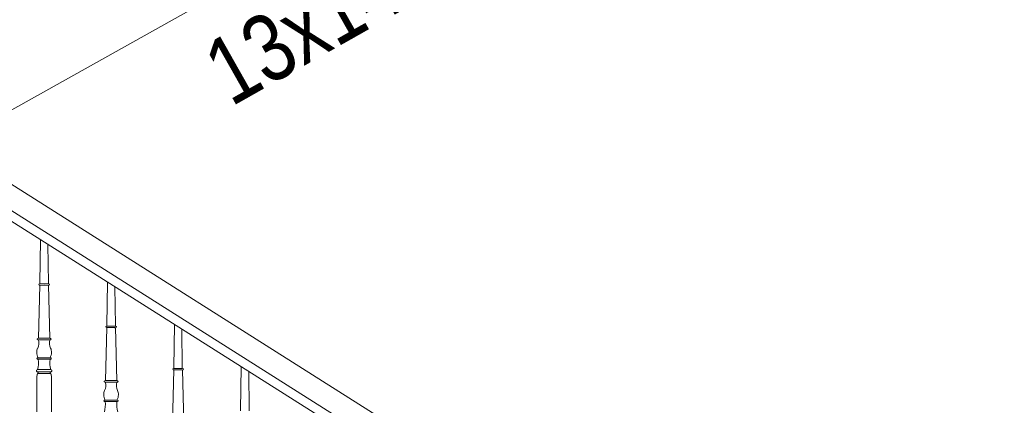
# Model space of a CAD drawing. Header units: millimetres. Extents: x -573548 to 674770, y -246895 to -89040.
# Tile 11 of 93: x 83647 to 85854, y -240086 to -239222. Entities that reach past the tile are written whole.
import ezdxf

# ---------------------------------------------------------------- set-up
doc = ezdxf.new("R2010")
doc.units = ezdxf.units.MM
for name, color, linetype, lineweight in [('A-OPISY-3_Nr_pióra__6', 8, 'Continuous', 9), ('balustrada drewniana_Nr_pióra__1', 8, 'Continuous', 9), ('SCHODY_Nr_pióra__1', 8, 'Continuous', 9)]:
    doc.layers.add(name, color=color, linetype=linetype, lineweight=lineweight)
doc.styles.add('STYL_AUTOMATYCZNY_5', font='arial.ttf', dxfattribs={"width": 0.8})

# ---------------------------------------------------------------- blocks, each defined once
blk = doc.blocks.new('A$C685D2BB2')
at = {"layer": 'balustrada drewniana_Nr_pióra__1'}
for p, q in [((7693.1, 5896.1), (4776.7, 7740.9)), ((7666.2, 5854), (4762.2, 7690.9)), ((7675, 5824.8), (4756.4, 7670.9)), ((5525.1, 6832.3), (5525.1, 6870.8)), ((5527.3, 6879.7), (5541.4, 6879.7)), ((5555.5, 6879.7), (5541.4, 6879.7)), ((5557.7, 6832.3), (5557.7, 6870.8)), ((5525.1, 6832.3), (5525.1, 6793.9)), ((5557.7, 6832.3), (5557.7, 6793.9))]:
    blk.add_line(p, q, dxfattribs=at)
for points in [[(5533.2, 7179.4), (5531.8, 7082), (5531.7, 7080.5)], [(5549.8, 7168.9), (5551.1, 7082), (5551.1, 7080.5)], [(5683.2, 7084.5), (5681.8, 6987.1), (5681.7, 6985.7)], [(5531.7, 7077.3), (5528.7, 6958.5)], [(5532.1, 7080.6), (5541.4, 7080.7)], [(5541.4, 7077.4), (5532.1, 7077.2)], [(5550.7, 7080.6), (5541.4, 7080.7)], [(5541.4, 7077.4), (5550.8, 7077.2)], [(5551.2, 7077.3), (5554.1, 6958.5)], [(5699.8, 7074), (5701.1, 6987.1), (5701.1, 6985.7)], [(5681.7, 6982.4), (5678.7, 6863.6)], [(5682.1, 6985.7), (5691.4, 6985.8)], [(5691.4, 6982.5), (5682.1, 6982.4)], [(5700.7, 6985.7), (5691.4, 6985.8)], [(5691.4, 6982.5), (5700.8, 6982.4)], [(5701.2, 6982.4), (5704.1, 6863.6)], [(5833.2, 6989.6), (5831.8, 6892.2), (5831.7, 6890.8)], [(5849.8, 6979.2), (5851.1, 6892.2), (5851.1, 6890.8)], [(5528.6, 6958.5), (5541.4, 6958.5)], [(5541.4, 6955.2), (5528.6, 6955.2)], [(5554.2, 6958.5), (5541.4, 6958.5)], [(5541.4, 6955.2), (5554.2, 6955.2)], [(5528.2, 6914.8), (5541.4, 6914.8)], [(5541.4, 6911.5), (5528.2, 6911.5)], [(5554.7, 6914.8), (5541.4, 6914.8)], [(5541.4, 6911.5), (5554.7, 6911.5)], [(5527.5, 6888.3), (5541.4, 6888.3)], [(5555.4, 6888.3), (5541.4, 6888.3)], [(5831.7, 6887.5), (5828.7, 6768.7)], [(5832.1, 6890.8), (5841.4, 6890.9)], [(5841.4, 6887.6), (5832.1, 6887.5)], [(5850.7, 6890.8), (5841.4, 6890.9)], [(5841.4, 6887.6), (5850.8, 6887.5)], [(5851.2, 6887.5), (5854.1, 6768.7)], [(5983.2, 6894.7), (5981.8, 6797.3), (5981.7, 6795.9)], [(5999.8, 6884.3), (6001.1, 6797.3), (6001.1, 6795.9)], [(5541.4, 6883.2), (5527.5, 6883.2)], [(5541.4, 6883.2), (5555.3, 6883.2)], [(5678.6, 6863.6), (5691.4, 6863.6)], [(5704.2, 6863.6), (5691.4, 6863.6)], [(5691.4, 6860.3), (5678.6, 6860.3)], [(5691.4, 6860.3), (5704.2, 6860.3)], [(5678.2, 6819.9), (5691.4, 6819.9)], [(5704.7, 6819.9), (5691.4, 6819.9)], [(5691.4, 6816.6), (5678.2, 6816.6)], [(5691.4, 6816.6), (5704.7, 6816.6)]]:
    blk.add_lwpolyline(points, dxfattribs=at)
for centre, radius, start, end in [((5501.6, 6947.7), 27.9, 335.2899, 15.4845), ((5581.2, 6947.7), 27.9, 164.5155, 204.7101), ((5541.2, 6928.2), 16.3, 151.329, 184.6255), ((5541.6, 6928.2), 16.3, 355.3745, 28.671), ((5550.7, 6927.2), 25.7, 180.5357, 208.6884), ((5465.4, 6904.2), 63.2, 345.3582, 6.5823), ((5617.4, 6904.2), 63.2, 173.4177, 194.6418), ((5532.1, 6927.2), 25.7, 331.3116, 359.4643), ((5558.9, 6870), 33.9, 166.8073, 181.4489), ((5529.6, 6876.8), 3.77, 127.9411, 165.9891), ((5525.5, 6881.1), 2.29, 322.9251, 69.0836), ((5557.4, 6881.1), 2.29, 110.9164, 217.0749), ((5553.2, 6876.8), 3.77, 14.0109, 52.0589), ((5523.9, 6870), 33.9, 358.5511, 13.1927), ((5691.2, 6833.3), 16.3, 151.329, 184.6255), ((5651.6, 6852.8), 27.9, 335.2899, 15.4845), ((5731.2, 6852.8), 27.9, 164.5155, 204.7101), ((5691.6, 6833.3), 16.3, 355.3745, 28.671), ((5700.7, 6832.3), 25.7, 180.5357, 208.6884), ((5682.1, 6832.3), 25.7, 331.3116, 359.4643), ((5615.4, 6809.4), 63.2, 345.3582, 6.5823), ((5767.4, 6809.4), 63.2, 173.4177, 194.6418)]:
    blk.add_arc(centre, radius, start, end, dxfattribs=at)
for centre, major_axis, ratio, start_param, end_param in [((5532.2, 7078.9), (2.73, 0.01), 0.610734, 1.599557, 4.672028), ((5533.4, 7078.8), (2.73, 0.04), 0.610071, 4.712389, 4.742644), ((5549.5, 7078.8), (-2.73, 0.04), 0.610071, 1.540542, 1.570796), ((5550.7, 7078.9), (-2.73, 0.01), 0.610734, 1.611157, 4.683628), ((5682.2, 6984), (2.73, 0.01), 0.610734, 1.599557, 4.672028), ((5683.4, 6983.9), (2.73, 0.04), 0.610071, 4.712389, 4.742644), ((5699.5, 6983.9), (-2.73, 0.04), 0.610071, 1.540542, 1.570796), ((5700.7, 6984), (-2.73, 0.01), 0.610734, 1.611157, 4.683628), ((5528.5, 6956.8), (-2.73, -0.05), 0.609492, 4.661602, 7.842393), ((5554.3, 6956.8), (-2.73, 0.04), 0.610071, 1.540542, 4.760584), ((5528.1, 6913.2), (-2.73, -0.04), 0.610071, 4.664194, 7.884236), ((5554.8, 6913.2), (2.73, -0.04), 0.610071, 4.682134, 7.902177), ((5527.5, 6885.8), (3.53, -0.02), 0.726701, 1.575445, 4.734164), ((5555.4, 6885.8), (-3.53, -0.02), 0.726701, 1.549022, 4.70774), ((5832.2, 6889.1), (2.73, 0.01), 0.610734, 1.599557, 4.672028), ((5833.4, 6889), (2.73, 0.04), 0.610071, 4.712389, 4.742644), ((5849.5, 6889), (-2.73, 0.04), 0.610071, 1.540542, 1.570796), ((5850.7, 6889.1), (-2.73, 0.01), 0.610734, 1.611157, 4.683628), ((5678.5, 6861.9), (-2.73, -0.05), 0.609492, 4.661602, 7.842393), ((5704.3, 6861.9), (-2.73, 0.04), 0.610071, 1.540542, 4.760584), ((5678.1, 6818.3), (-2.73, -0.04), 0.610071, 4.664194, 7.884236), ((5704.8, 6818.3), (2.73, -0.04), 0.610071, 4.682134, 7.902177)]:
    blk.add_ellipse(centre, major_axis=major_axis, ratio=ratio, start_param=start_param, end_param=end_param, dxfattribs=at)
at = {"layer": 'SCHODY_Nr_pióra__1'}
blk.add_line((5327.8, 7392.3), (7441.4, 8574.1), dxfattribs=at)
at = {"layer": 'A-OPISY-3_Nr_pióra__6', "insert": (6361.8, 7788.8), "char_height": 150, "attachment_point": 5, "rotation": 29.4865, "style": 'STYL_AUTOMATYCZNY_5'}
blk.add_mtext('\\A1;{\\pqc;\\fArial|b0|i0|c238|p0;\\W0.800000;13x14.2x25.3}', dxfattribs=at)

msp = doc.modelspace()

# ---------------------------------------------------------------- block references
at = {"color": 150}
msp.add_blockref('A$C685D2BB2', (78160.5, -246894.6), dxfattribs=at)

doc.saveas('drawing.dxf')
